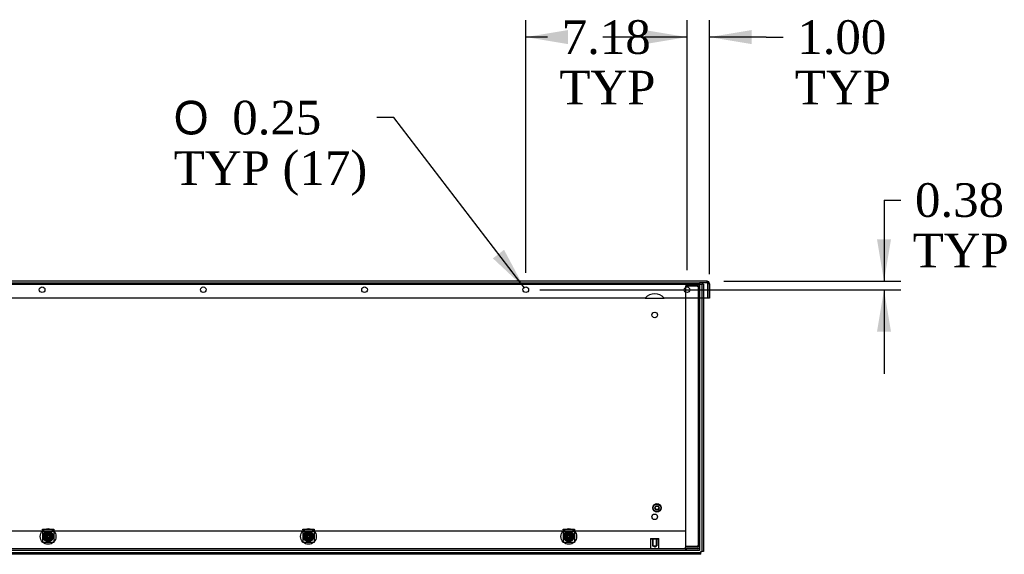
# Model space of a CAD drawing. Header units: inches. Extents: x 1 to 299, y -2 to 199.
# Tile 8 of 13: x 137 to 181, y 114 to 138. Entities that reach past the tile are written whole.
import ezdxf
from ezdxf.enums import TextEntityAlignment as Align
from ezdxf.lldxf.tags import DXFTag

# ---------------------------------------------------------------- set-up
doc = ezdxf.new("R2010")
doc.units = ezdxf.units.IN
doc.header["$MEASUREMENT"] = 0
for name, color, linetype in [('COM70472-37', 7, 'Continuous'), ('COM70473-37', 7, 'Continuous'), ('COM70474-5', 7, 'Continuous'), ('COM70985-11', 7, 'Continuous'), ('Default', 7, 'Continuous'), ('NTS16522', 7, 'Continuous'), ('RNG17670', 7, 'Continuous'), ('SCS19475', 7, 'Continuous'), ('STD26152', 7, 'Continuous')]:
    doc.layers.add(name, color=color, linetype=linetype)
doc.styles.add('SEACAD_Solid_Edge_ANSI1_Symbols', font='txt')
doc.styles.add('SEACAD_Times_New_Roman', font='times.ttf')
tags = doc.linetypes.add('HIDDEN2', pattern=[0.1875, 0.125, -0.0625]).pattern_tags.tags
tags[6:7] = [DXFTag(74, 4), DXFTag(75, 0), DXFTag(340, '0'), DXFTag(46, 0.0), DXFTag(50, 0.0), DXFTag(44, 0.0), DXFTag(45, 0.0)]
tags[4:5] = [DXFTag(74, 4), DXFTag(75, 0), DXFTag(340, '0'), DXFTag(46, 0.0), DXFTag(50, 0.0), DXFTag(44, 0.0), DXFTag(45, 0.0)]
doc.dimstyles.new('HAMMOND_(STH_-_300x200)', dxfattribs={"dimtxt": 1.5, "dimasz": 1.875, "dimexe": 0.75, "dimexo": 0.75, "dimgap": 0.375, "dimtad": 0, "dimtih": 1, "dimtoh": 1, "dimzin": 0, "dimdsep": 46, "dimtxsty": 'SEACAD_Times_New_Roman', "dimblk1": '_SE_FILLED', "dimblk2": '_SE_FILLED', "dimsah": 1, "dimcen": 0.75, "dimadec": 0, "dimazin": 0, "dimtfac": 0.8, "dimtofl": 0, "dimtmove": 1, "dimatfit": 3, "dimfxl": 1, "dimtolj": 1, "dimtzin": 0, "dimarcsym": 0})

# ---------------------------------------------------------------- blocks, each defined once
blk = doc.blocks.new('SE7')
at = {"layer": 'COM70472-37', "color": 7, "linetype": 'HIDDEN2'}
for p, q in [((51.251, 126.287), (167.251, 126.287)), ((167.251, 126.287), (167.251, 125.609)), ((51.876, 115.234), (166.626, 115.234)), ((166.626, 114.556), (166.626, 114.503)), ((167.251, 114.431), (51.251, 114.431)), ((166.626, 114.431), (166.626, 114.359)), ((166.656, 114.431), (166.656, 114.359))]:
    blk.add_line(p, q, dxfattribs=at)
at = {"layer": 'COM70472-37', "color": 7, "linetype": 'Continuous'}
for p, q in [((167.251, 125.609), (167.251, 114.467)), ((167.251, 114.467), (167.251, 114.359)), ((167.251, 114.359), (51.251, 114.359))]:
    blk.add_line(p, q, dxfattribs=at)
for centre in [(165.251, 124.859), (165.251, 115.859)]:
    blk.add_circle(centre, 0.125, dxfattribs=at)
at = {"layer": 'COM70472-37', "color": 7, "linetype": 'HIDDEN2'}
for centre in [(138.235, 114.984), (149.829, 114.984), (161.423, 114.984)]:
    blk.add_circle(centre, 0.115, dxfattribs=at)
at = {"layer": 'COM70473-37', "color": 7, "linetype": 'HIDDEN2'}
for p, q in [((51.187, 126.227), (167.315, 126.227)), ((167.315, 126.227), (167.351, 126.227)), ((167.351, 126.227), (167.351, 125.609)), ((167.423, 126.227), (167.351, 126.227)), ((167.423, 126.227), (167.423, 125.609))]:
    blk.add_line(p, q, dxfattribs=at)
at = {"layer": 'COM70473-37', "color": 7, "linetype": 'Continuous'}
for p, q in [((167.351, 125.609), (167.351, 114.312)), ((167.423, 125.609), (167.423, 114.312)), ((167.298, 114.259), (51.204, 114.259)), ((167.298, 114.187), (51.204, 114.187)), ((167.298, 114.312), (167.315, 114.312)), ((167.298, 114.295), (167.298, 114.312)), ((167.298, 114.259), (167.298, 114.295)), ((167.298, 114.187), (167.298, 114.259)), ((167.315, 114.312), (167.351, 114.312)), ((167.423, 114.312), (167.351, 114.312))]:
    blk.add_line(p, q, dxfattribs=at)
at = {"layer": 'COM70473-37', "color": 7, "linetype": 'HIDDEN2'}
for centre, radius in [((138.235, 114.984), 0.351), ((149.829, 114.984), 0.351), ((161.423, 114.984), 0.351), ((138.235, 114.984), 0.224), ((138.235, 114.984), 0.129), ((149.829, 114.984), 0.224), ((149.829, 114.984), 0.129), ((161.423, 114.984), 0.224), ((161.423, 114.984), 0.129)]:
    blk.add_circle(centre, radius, dxfattribs=at)
at = {"layer": 'COM70474-5', "color": 7, "linetype": 'HIDDEN2'}
for p, q in [((166.626, 126.267), (166.626, 126.195)), ((166.626, 126.267), (167.143, 126.267)), ((166.626, 126.195), (167.143, 126.195)), ((167.143, 126.142), (166.626, 126.142)), ((166.626, 126.142), (166.626, 114.556)), ((167.143, 126.142), (167.251, 126.142)), ((167.179, 126.142), (167.179, 126.159)), ((167.179, 126.142), (167.179, 114.556)), ((166.626, 114.556), (167.143, 114.556)), ((167.143, 114.503), (166.626, 114.503)), ((166.626, 114.431), (166.626, 114.503)), ((167.251, 114.556), (167.143, 114.556)), ((167.179, 114.539), (167.179, 114.556))]:
    blk.add_line(p, q, dxfattribs=at)
for centre, radius, start, end in [((167.143, 126.159), 0.108, 0, 90), ((167.143, 126.159), 0.036, 0, 90), ((167.143, 114.539), 0.108, 270, 0), ((167.143, 114.539), 0.036, 270, 0)]:
    blk.add_arc(centre, radius, start, end, dxfattribs=at)
at = {"layer": 'COM70985-11', "color": 7, "linetype": 'Continuous'}
for p, q in [((167.58, 126.359), (50.921, 126.359)), ((167.688, 126.251), (167.616, 126.251)), ((167.616, 126.251), (167.616, 125.609)), ((167.616, 125.609), (167.616, 126.251)), ((167.688, 126.251), (167.688, 125.609)), ((164.831, 125.609), (109.67, 125.609)), ((167.616, 125.609), (165.67, 125.609)), ((167.688, 125.609), (167.616, 125.609))]:
    blk.add_line(p, q, dxfattribs=at)
at = {"layer": 'COM70985-11', "color": 7, "linetype": 'HIDDEN2'}
for p, q in [((167.58, 126.287), (167.251, 126.287)), ((167.58, 126.287), (167.58, 126.359)), ((164.831, 125.609), (165.67, 125.609))]:
    blk.add_line(p, q, dxfattribs=at)
at = {"layer": 'COM70985-11', "color": 7, "linetype": 'Continuous'}
for centre in [(137.97, 125.984), (145.149, 125.984), (152.329, 125.984), (159.509, 125.984), (166.688, 125.984)]:
    blk.add_circle(centre, 0.125, dxfattribs=at)
for centre, radius, start, end in [((167.58, 126.251), 0.108, 0, 90), ((167.58, 126.251), 0.036, 0, 24.0225), ((165.25, 125.234), 0.563, 41.8103, 138.1897)]:
    blk.add_arc(centre, radius, start, end, dxfattribs=at)
at = {"layer": 'COM70985-11', "color": 7, "linetype": 'HIDDEN2'}
blk.add_arc((167.58, 126.251), 0.036, 24.0225, 90, dxfattribs=at)
at = {"layer": 'COM70985-11', "color": 7, "linetype": 'Continuous'}
blk.add_open_spline([(167.58, 126.359), (167.583, 126.359), (167.586, 126.356), (167.592, 126.345), (167.595, 126.337), (167.601, 126.317), (167.604, 126.305), (167.61, 126.279), (167.613, 126.265), (167.616, 126.251)], degree=3, knots=[0, 0, 0, 0, 0.25, 0.25, 0.5, 0.5, 0.75, 0.75, 1, 1, 1, 1], dxfattribs=at)
at = {"layer": 'COM70985-11', "color": 7, "linetype": 'HIDDEN2'}
blk.add_open_spline([(167.58, 126.287), (167.586, 126.287), (167.592, 126.283), (167.604, 126.27), (167.61, 126.26), (167.616, 126.251)], degree=3, knots=[0, 0, 0, 0, 0.5, 0.5, 1, 1, 1, 1], dxfattribs=at)
at = {"layer": 'NTS16522', "color": 7, "linetype": 'HIDDEN2'}
for p, q in [((137.985, 115.281), (137.985, 115.313)), ((137.985, 115.313), (138.485, 115.313)), ((138.485, 115.295), (137.985, 115.295)), ((137.985, 115.281), (137.985, 114.745)), ((138.485, 115.203), (137.985, 115.203)), ((138.048, 115.091), (138.048, 114.934)), ((138.085, 115.159), (138.06, 115.134)), ((138.08, 115.139), (138.06, 115.134)), ((138.06, 115.134), (138.077, 115.116)), ((138.06, 114.833), (138.06, 115.134)), ((138.077, 115.116), (138.103, 115.142)), ((138.077, 115.116), (138.077, 114.851)), ((138.085, 115.159), (138.08, 115.139)), ((138.08, 115.139), (138.08, 114.829)), ((138.39, 115.139), (138.08, 115.139)), ((138.103, 115.142), (138.085, 115.159)), ((138.085, 115.159), (138.386, 115.159)), ((138.087, 114.835), (138.087, 115.132)), ((138.087, 115.132), (138.384, 115.132)), ((138.092, 115.127), (138.087, 115.132)), ((138.09, 115.124), (138.09, 115.02)), ((138.09, 114.947), (138.09, 114.843)), ((138.092, 115.127), (138.093, 115.127)), ((138.092, 114.934), (138.092, 115.091)), ((138.1, 115.119), (138.371, 115.119)), ((138.1, 114.941), (138.1, 115.026)), ((138.368, 115.142), (138.103, 115.142)), ((138.386, 115.159), (138.368, 115.142)), ((138.368, 115.142), (138.393, 115.116)), ((138.371, 115.026), (138.371, 114.941)), ((138.377, 115.127), (138.379, 115.127)), ((138.378, 115.091), (138.378, 114.934)), ((138.379, 115.127), (138.384, 115.132)), ((138.38, 115.02), (138.38, 115.124)), ((138.38, 114.843), (138.38, 114.947)), ((138.384, 115.132), (138.384, 114.835)), ((138.386, 115.159), (138.39, 115.139)), ((138.411, 115.134), (138.386, 115.159)), ((138.39, 114.829), (138.39, 115.139)), ((138.411, 115.134), (138.39, 115.139)), ((138.393, 115.116), (138.411, 115.134)), ((138.393, 114.851), (138.393, 115.116)), ((138.411, 115.134), (138.411, 114.833)), ((138.422, 114.934), (138.422, 115.091)), ((138.485, 115.313), (138.485, 115.281)), ((138.485, 115.281), (138.485, 114.745)), ((149.579, 115.281), (149.579, 115.313)), ((149.579, 115.313), (150.079, 115.313)), ((150.079, 115.295), (149.579, 115.295)), ((149.579, 115.281), (149.579, 114.745)), ((150.079, 115.203), (149.579, 115.203)), ((149.642, 115.091), (149.642, 114.934)), ((149.679, 115.159), (149.653, 115.134)), ((149.674, 115.139), (149.653, 115.134)), ((149.653, 115.134), (149.671, 115.116)), ((149.653, 114.833), (149.653, 115.134)), ((149.671, 115.116), (149.696, 115.142)), ((149.671, 115.116), (149.671, 114.851)), ((149.679, 115.159), (149.674, 115.139)), ((149.674, 115.139), (149.674, 114.829)), ((149.984, 115.139), (149.674, 115.139)), ((149.696, 115.142), (149.679, 115.159)), ((149.679, 115.159), (149.979, 115.159)), ((149.681, 114.835), (149.681, 115.132)), ((149.681, 115.132), (149.978, 115.132)), ((149.686, 115.127), (149.681, 115.132)), ((149.684, 115.124), (149.684, 115.02)), ((149.684, 114.947), (149.684, 114.843)), ((149.686, 115.127), (149.687, 115.127)), ((149.686, 114.934), (149.686, 115.091)), ((149.693, 115.119), (149.965, 115.119)), ((149.693, 114.941), (149.693, 115.026)), ((149.962, 115.142), (149.696, 115.142)), ((149.979, 115.159), (149.962, 115.142)), ((149.962, 115.142), (149.987, 115.116)), ((149.965, 115.026), (149.965, 114.941)), ((149.971, 115.127), (149.972, 115.127)), ((149.972, 115.127), (149.978, 115.132)), ((149.972, 115.091), (149.972, 114.934)), ((149.974, 115.02), (149.974, 115.124)), ((149.974, 114.843), (149.974, 114.947)), ((149.978, 115.132), (149.978, 114.835)), ((149.979, 115.159), (149.984, 115.139)), ((150.005, 115.134), (149.979, 115.159)), ((149.984, 114.829), (149.984, 115.139)), ((150.005, 115.134), (149.984, 115.139)), ((149.987, 115.116), (150.005, 115.134)), ((149.987, 114.851), (149.987, 115.116)), ((150.005, 115.134), (150.005, 114.833)), ((150.016, 114.934), (150.016, 115.091)), ((150.079, 115.313), (150.079, 115.281)), ((150.079, 115.281), (150.079, 114.745)), ((161.173, 115.281), (161.173, 115.313)), ((161.173, 115.313), (161.673, 115.313)), ((161.673, 115.295), (161.173, 115.295)), ((161.173, 115.281), (161.173, 114.745)), ((161.673, 115.203), (161.173, 115.203)), ((161.236, 115.091), (161.236, 114.934)), ((161.273, 115.159), (161.247, 115.134)), ((161.268, 115.139), (161.247, 115.134)), ((161.247, 115.134), (161.265, 115.116)), ((161.247, 114.833), (161.247, 115.134)), ((161.265, 115.116), (161.29, 115.142)), ((161.265, 115.116), (161.265, 114.851)), ((161.273, 115.159), (161.268, 115.139)), ((161.268, 115.139), (161.268, 114.829)), ((161.578, 115.139), (161.268, 115.139)), ((161.29, 115.142), (161.273, 115.159)), ((161.273, 115.159), (161.573, 115.159)), ((161.274, 114.835), (161.274, 115.132)), ((161.274, 115.132), (161.571, 115.132)), ((161.279, 115.127), (161.274, 115.132)), ((161.278, 115.124), (161.278, 115.02)), ((161.278, 114.947), (161.278, 114.843)), ((161.279, 115.127), (161.281, 115.127)), ((161.28, 114.934), (161.28, 115.091)), ((161.287, 115.119), (161.558, 115.119)), ((161.287, 114.941), (161.287, 115.026)), ((161.555, 115.142), (161.29, 115.142)), ((161.573, 115.159), (161.555, 115.142)), ((161.555, 115.142), (161.581, 115.116)), ((161.558, 115.026), (161.558, 114.941)), ((161.565, 115.127), (161.566, 115.127)), ((161.566, 115.127), (161.571, 115.132)), ((161.566, 115.091), (161.566, 114.934)), ((161.568, 115.02), (161.568, 115.124)), ((161.568, 114.843), (161.568, 114.947)), ((161.571, 115.132), (161.571, 114.835)), ((161.573, 115.159), (161.578, 115.139)), ((161.598, 115.134), (161.573, 115.159)), ((161.578, 114.829), (161.578, 115.139)), ((161.598, 115.134), (161.578, 115.139)), ((161.581, 115.116), (161.598, 115.134)), ((161.581, 114.851), (161.581, 115.116)), ((161.598, 115.134), (161.598, 114.833)), ((161.61, 114.934), (161.61, 115.091)), ((161.673, 115.313), (161.673, 115.281)), ((161.673, 115.281), (161.673, 114.745)), ((137.985, 114.713), (137.985, 114.745)), ((137.985, 114.73), (138.485, 114.73)), ((138.485, 114.713), (137.985, 114.713)), ((138.077, 114.851), (138.06, 114.833)), ((138.06, 114.833), (138.085, 114.808)), ((138.08, 114.829), (138.06, 114.833)), ((138.103, 114.826), (138.077, 114.851)), ((138.08, 114.829), (138.39, 114.829)), ((138.08, 114.829), (138.085, 114.808)), ((138.085, 114.808), (138.103, 114.826)), ((138.386, 114.808), (138.085, 114.808)), ((138.092, 114.84), (138.087, 114.835)), ((138.384, 114.835), (138.087, 114.835)), ((138.093, 114.84), (138.092, 114.84)), ((138.371, 114.848), (138.1, 114.848)), ((138.103, 114.826), (138.368, 114.826)), ((138.393, 114.851), (138.368, 114.826)), ((138.368, 114.826), (138.386, 114.808)), ((138.379, 114.84), (138.377, 114.84)), ((138.379, 114.84), (138.384, 114.835)), ((138.411, 114.833), (138.386, 114.808)), ((138.39, 114.829), (138.386, 114.808)), ((138.411, 114.833), (138.39, 114.829)), ((138.411, 114.833), (138.393, 114.851)), ((138.485, 114.745), (138.485, 114.713)), ((149.579, 114.713), (149.579, 114.745)), ((149.579, 114.73), (150.079, 114.73)), ((150.079, 114.713), (149.579, 114.713)), ((149.671, 114.851), (149.653, 114.833)), ((149.653, 114.833), (149.679, 114.808)), ((149.674, 114.829), (149.653, 114.833)), ((149.696, 114.826), (149.671, 114.851)), ((149.674, 114.829), (149.984, 114.829)), ((149.674, 114.829), (149.679, 114.808)), ((149.679, 114.808), (149.696, 114.826)), ((149.979, 114.808), (149.679, 114.808)), ((149.686, 114.84), (149.681, 114.835)), ((149.978, 114.835), (149.681, 114.835)), ((149.687, 114.84), (149.686, 114.84)), ((149.965, 114.848), (149.693, 114.848)), ((149.696, 114.826), (149.962, 114.826)), ((149.987, 114.851), (149.962, 114.826)), ((149.962, 114.826), (149.979, 114.808)), ((149.972, 114.84), (149.971, 114.84)), ((149.972, 114.84), (149.978, 114.835)), ((150.005, 114.833), (149.979, 114.808)), ((149.984, 114.829), (149.979, 114.808)), ((150.005, 114.833), (149.984, 114.829)), ((150.005, 114.833), (149.987, 114.851)), ((150.079, 114.745), (150.079, 114.713)), ((161.173, 114.713), (161.173, 114.745)), ((161.173, 114.73), (161.673, 114.73)), ((161.673, 114.713), (161.173, 114.713)), ((161.265, 114.851), (161.247, 114.833)), ((161.247, 114.833), (161.273, 114.808)), ((161.268, 114.829), (161.247, 114.833)), ((161.29, 114.826), (161.265, 114.851)), ((161.268, 114.829), (161.578, 114.829)), ((161.268, 114.829), (161.273, 114.808)), ((161.273, 114.808), (161.29, 114.826)), ((161.573, 114.808), (161.273, 114.808)), ((161.279, 114.84), (161.274, 114.835)), ((161.571, 114.835), (161.274, 114.835)), ((161.281, 114.84), (161.279, 114.84)), ((161.558, 114.848), (161.287, 114.848)), ((161.29, 114.826), (161.555, 114.826)), ((161.581, 114.851), (161.555, 114.826)), ((161.555, 114.826), (161.573, 114.808)), ((161.566, 114.84), (161.565, 114.84)), ((161.566, 114.84), (161.571, 114.835)), ((161.598, 114.833), (161.573, 114.808)), ((161.578, 114.829), (161.573, 114.808)), ((161.598, 114.833), (161.578, 114.829)), ((161.598, 114.833), (161.581, 114.851)), ((161.673, 114.745), (161.673, 114.713))]:
    blk.add_line(p, q, dxfattribs=at)
for centre, radius in [((138.235, 114.984), 0.107), ((138.235, 114.984), 0.095), ((138.235, 114.984), 0.0881), ((138.235, 114.984), 0.0781), ((149.829, 114.984), 0.107), ((149.829, 114.984), 0.095), ((149.829, 114.984), 0.0881), ((149.829, 114.984), 0.0781), ((161.423, 114.984), 0.107), ((161.423, 114.984), 0.095), ((161.423, 114.984), 0.0881), ((161.423, 114.984), 0.0781)]:
    blk.add_circle(centre, radius, dxfattribs=at)
for centre, radius, start, end in [((138.235, 115.004), 0.206, 24.9684, 155.0316), ((138.07, 114.934), 0.022, 180, 0), ((138.185, 115.072), 0.108, 151.3731, 208.6269), ((138.185, 114.895), 0.108, 151.3731, 208.6269), ((138.185, 115.072), 0.108, 149.4825, 151.3731), ((138.185, 115.072), 0.108, 208.6269, 210.5175), ((138.185, 114.895), 0.108, 149.4825, 151.3731), ((138.235, 114.937), 0.21, 47.0864, 132.9136), ((138.035, 115.073), 0.0796, 315.5614, 42.9885), ((138.035, 114.895), 0.0796, 317.0115, 44.4386), ((138.435, 115.073), 0.0796, 137.0115, 224.4386), ((138.435, 114.895), 0.0796, 135.5614, 222.9885), ((138.4, 114.934), 0.022, 180, 0), ((138.285, 115.072), 0.108, 28.6269, 30.5175), ((138.285, 115.072), 0.108, 329.4825, 331.3731), ((138.285, 114.895), 0.108, 28.6269, 30.5175), ((138.285, 115.072), 0.108, 331.3731, 28.6269), ((138.285, 114.895), 0.108, 331.3731, 28.6269), ((149.829, 115.004), 0.206, 24.9684, 155.0316), ((149.664, 114.934), 0.022, 180, 0), ((149.779, 115.072), 0.108, 151.3731, 208.6269), ((149.779, 114.895), 0.108, 151.3731, 208.6269), ((149.779, 115.072), 0.108, 149.4825, 151.3731), ((149.779, 115.072), 0.108, 208.6269, 210.5175), ((149.779, 114.895), 0.108, 149.4825, 151.3731), ((149.829, 114.937), 0.21, 47.0864, 132.9136), ((149.629, 115.073), 0.0796, 315.5614, 42.9885), ((149.629, 114.895), 0.0796, 317.0115, 44.4386), ((150.029, 115.073), 0.0796, 137.0115, 224.4386), ((150.029, 114.895), 0.0796, 135.5614, 222.9885), ((149.879, 115.072), 0.108, 28.6269, 30.5175), ((149.879, 115.072), 0.108, 329.4825, 331.3731), ((149.879, 114.895), 0.108, 28.6269, 30.5175), ((149.994, 114.934), 0.022, 180, 0), ((149.879, 115.072), 0.108, 331.3731, 28.6269), ((149.879, 114.895), 0.108, 331.3731, 28.6269), ((161.423, 115.004), 0.206, 24.9684, 155.0316), ((161.258, 114.934), 0.022, 180, 0), ((161.373, 115.072), 0.108, 151.3731, 208.6269), ((161.373, 114.895), 0.108, 151.3731, 208.6269), ((161.373, 115.072), 0.108, 149.4825, 151.3731), ((161.373, 115.072), 0.108, 208.6269, 210.5175), ((161.373, 114.895), 0.108, 149.4825, 151.3731), ((161.223, 115.073), 0.0796, 315.5614, 42.9885), ((161.223, 114.895), 0.0796, 317.0115, 44.4386), ((161.423, 114.937), 0.21, 47.0864, 132.9136), ((161.623, 115.073), 0.0796, 137.0115, 224.4386), ((161.623, 114.895), 0.0796, 135.5614, 222.9885), ((161.473, 115.072), 0.108, 28.6269, 30.5175), ((161.473, 115.072), 0.108, 329.4825, 331.3731), ((161.473, 114.895), 0.108, 28.6269, 30.5175), ((161.588, 114.934), 0.022, 180, 0), ((161.473, 115.072), 0.108, 331.3731, 28.6269), ((161.473, 114.895), 0.108, 331.3731, 28.6269), ((138.185, 114.895), 0.108, 208.6269, 210.5175), ((138.285, 114.895), 0.108, 329.4825, 331.3731), ((149.779, 114.895), 0.108, 208.6269, 210.5175), ((149.879, 114.895), 0.108, 329.4825, 331.3731), ((161.373, 114.895), 0.108, 208.6269, 210.5175), ((161.473, 114.895), 0.108, 329.4825, 331.3731)]:
    blk.add_arc(centre, radius, start, end, dxfattribs=at)
at = {"layer": 'RNG17670', "color": 7, "linetype": 'HIDDEN2'}
for p, q in [((138.137, 115.123), (138.137, 115.061)), ((138.137, 114.844), (138.137, 114.906)), ((149.731, 115.123), (149.731, 115.061)), ((149.731, 114.844), (149.731, 114.906)), ((161.325, 115.123), (161.325, 115.061)), ((161.325, 114.844), (161.325, 114.906))]:
    blk.add_line(p, q, dxfattribs=at)
for centre, radius, start, end in [((138.235, 114.984), 0.171, 234.8958, 125.1042), ((138.235, 114.984), 0.125, 218.3358, 141.6642), ((149.829, 114.984), 0.17, 234.8958, 125.1042), ((149.829, 114.984), 0.125, 218.3358, 141.6642), ((161.423, 114.984), 0.17, 234.8958, 125.1042), ((161.423, 114.984), 0.125, 218.3358, 141.6642)]:
    blk.add_arc(centre, radius, start, end, dxfattribs=at)
at = {"layer": 'SCS19475', "color": 7, "linetype": 'HIDDEN2'}
for p, q in [((138.077, 115.011), (138.22, 115.011)), ((138.22, 114.956), (138.077, 114.956)), ((138.22, 115.011), (138.22, 115.071)), ((138.22, 115.071), (138.25, 115.071)), ((138.22, 114.896), (138.22, 114.956)), ((138.25, 114.896), (138.22, 114.896)), ((138.25, 115.071), (138.25, 115.011)), ((138.25, 115.011), (138.393, 115.011)), ((138.393, 114.956), (138.25, 114.956)), ((138.25, 114.956), (138.25, 114.896)), ((149.671, 115.011), (149.814, 115.011)), ((149.814, 114.956), (149.671, 114.956)), ((149.814, 115.011), (149.814, 115.071)), ((149.814, 115.071), (149.844, 115.071)), ((149.814, 114.896), (149.814, 114.956)), ((149.844, 114.896), (149.814, 114.896)), ((149.844, 115.071), (149.844, 115.011)), ((149.844, 115.011), (149.987, 115.011)), ((149.987, 114.956), (149.844, 114.956)), ((149.844, 114.956), (149.844, 114.896)), ((161.265, 115.011), (161.408, 115.011)), ((161.408, 114.956), (161.265, 114.956)), ((161.408, 115.011), (161.408, 115.071)), ((161.408, 115.071), (161.438, 115.071)), ((161.408, 114.896), (161.408, 114.956)), ((161.438, 114.896), (161.408, 114.896)), ((161.438, 115.071), (161.438, 115.011)), ((161.438, 115.011), (161.581, 115.011)), ((161.581, 114.956), (161.438, 114.956)), ((161.438, 114.956), (161.438, 114.896))]:
    blk.add_line(p, q, dxfattribs=at)
for centre, radius in [((138.235, 114.984), 0.178), ((138.235, 114.984), 0.179), ((138.235, 114.984), 0.095), ((138.235, 114.984), 0.0759), ((138.235, 114.984), 0.074), ((138.235, 114.984), 0.0655), ((149.829, 114.984), 0.179), ((149.829, 114.984), 0.178), ((149.829, 114.984), 0.095), ((149.829, 114.984), 0.0759), ((149.829, 114.984), 0.074), ((149.829, 114.984), 0.0655), ((161.423, 114.984), 0.178), ((161.423, 114.984), 0.179), ((161.423, 114.984), 0.095), ((161.423, 114.984), 0.0759), ((161.423, 114.984), 0.074), ((161.423, 114.984), 0.0655)]:
    blk.add_circle(centre, radius, dxfattribs=at)
for centre, radius, start, end in [((138.235, 114.984), 0.161, 170.136, 189.864), ((138.235, 114.984), 0.0631, 103.7481, 154.1702), ((138.235, 114.984), 0.0631, 205.8298, 256.2519), ((138.235, 114.984), 0.0631, 25.8298, 76.2519), ((138.235, 114.984), 0.0631, 283.7481, 334.1702), ((138.235, 114.984), 0.161, 350.136, 9.864), ((149.829, 114.984), 0.161, 170.136, 189.864), ((149.829, 114.984), 0.0631, 103.7481, 154.1702), ((149.829, 114.984), 0.0631, 205.8298, 256.2519), ((149.829, 114.984), 0.0631, 25.8298, 76.2519), ((149.829, 114.984), 0.0631, 283.7481, 334.1702), ((149.829, 114.984), 0.161, 350.136, 9.864), ((161.423, 114.984), 0.161, 170.136, 189.864), ((161.423, 114.984), 0.0631, 103.7481, 154.1702), ((161.423, 114.984), 0.0631, 205.8298, 256.2519), ((161.423, 114.984), 0.0631, 25.8298, 76.2519), ((161.423, 114.984), 0.0631, 283.7481, 334.1702), ((161.423, 114.984), 0.161, 350.136, 9.864)]:
    blk.add_arc(centre, radius, start, end, dxfattribs=at)
at = {"layer": 'STD26152', "color": 7, "linetype": 'HIDDEN2'}
for p, q in [((165.083, 114.891), (165.063, 114.871)), ((165.083, 114.891), (165.418, 114.891)), ((165.156, 114.891), (165.156, 114.571)), ((165.173, 114.891), (165.173, 114.571)), ((165.329, 114.571), (165.329, 114.891)), ((165.346, 114.891), (165.346, 114.571)), ((165.438, 114.871), (165.418, 114.891)), ((165.063, 114.871), (165.438, 114.871)), ((165.063, 114.871), (165.063, 114.451)), ((165.063, 114.451), (165.438, 114.451)), ((165.063, 114.451), (165.083, 114.431)), ((165.156, 114.571), (165.173, 114.571)), ((165.173, 114.571), (165.329, 114.571)), ((165.173, 114.571), (165.251, 114.524)), ((165.251, 114.524), (165.329, 114.571)), ((165.346, 114.571), (165.329, 114.571)), ((165.418, 114.431), (165.438, 114.451)), ((165.438, 114.451), (165.438, 114.871))]:
    blk.add_line(p, q, dxfattribs=at)
for radius in [0.188, 0.168, 0.095, 0.0781]:
    blk.add_circle((165.351, 116.259), radius, dxfattribs=at)
blk = doc.blocks.new('DMBLK5597')
at = {"layer": 'Default', "linetype": 'Continuous'}
for points in [[(175.772, 128.234), (175.147, 128.234), (175.46, 126.359)], [(175.772, 124.109), (175.46, 125.984), (175.147, 124.109)]]:
    blk.add_hatch(color=7, dxfattribs=at).paths.add_polyline_path(points)
at = {"layer": 'Default', "color": 7, "linetype": 'Continuous'}
for p, q in [((175.46, 129.98), (176.21, 129.98)), ((175.46, 129.98), (175.46, 126.359)), ((168.33, 126.359), (176.21, 126.359)), ((160.134, 125.984), (176.21, 125.984)), ((175.46, 125.984), (175.46, 122.234))]:
    blk.add_line(p, q, dxfattribs=at)
at = {"layer": 'Default', "color": 7, "linetype": 'Continuous', "style": 'SEACAD_Times_New_Roman'}
for s, p in [('0.38', (176.841, 130.73)), ('TYP', (176.735, 128.48))]:
    blk.add_text(s, height=1.5, dxfattribs=at).set_placement(p, align=Align.TOP_LEFT)
blk = doc.blocks.new('_SE_FILLED')
at = {"color": 0}
blk.add_line((0, 0), (-1, 0), dxfattribs=at)
blk.add_solid([(0, 0), (-1, -0.1665), (-1, 0.1665), (0, 0)], dxfattribs=at)
blk = doc.blocks.new('DMBLK5598')
at = {"layer": 'Default', "linetype": 'Continuous'}
for points in [[(164.813, 137.557), (164.813, 136.932), (166.688, 137.244)], [(169.563, 137.557), (167.688, 137.244), (169.563, 136.932)]]:
    blk.add_hatch(color=7, dxfattribs=at).paths.add_polyline_path(points)
at = {"layer": 'Default', "color": 7, "linetype": 'Continuous'}
for p, q in [((166.688, 126.859), (166.688, 137.994)), ((167.688, 126.68), (167.688, 137.994)), ((166.688, 137.244), (162.938, 137.244)), ((170.217, 137.244), (167.688, 137.244)), ((170.217, 137.244), (170.967, 137.244))]:
    blk.add_line(p, q, dxfattribs=at)
at = {"layer": 'Default', "color": 7, "linetype": 'Continuous', "style": 'SEACAD_Times_New_Roman'}
for s, p in [('1.00', (171.598, 137.994)), ('TYP', (171.492, 135.744))]:
    blk.add_text(s, height=1.5, dxfattribs=at).set_placement(p, align=Align.TOP_LEFT)
blk = doc.blocks.new('DMBLK5599')
at = {"layer": 'Default', "linetype": 'Continuous'}
for points in [[(161.384, 137.557), (159.509, 137.244), (161.384, 136.932)], [(164.813, 137.557), (164.813, 136.932), (166.688, 137.244)]]:
    blk.add_hatch(color=7, dxfattribs=at).paths.add_polyline_path(points)
at = {"layer": 'Default', "color": 7, "linetype": 'Continuous'}
for p, q in [((159.509, 126.734), (159.509, 137.994)), ((166.688, 126.859), (166.688, 137.994)), ((160.476, 137.244), (159.509, 137.244)), ((166.688, 137.244), (165.721, 137.244))]:
    blk.add_line(p, q, dxfattribs=at)
at = {"layer": 'Default', "color": 7, "linetype": 'Continuous', "style": 'SEACAD_Times_New_Roman'}
for s, p in [('7.18', (161.108, 137.994)), ('TYP', (161.001, 135.744))]:
    blk.add_text(s, height=1.5, dxfattribs=at).set_placement(p, align=Align.TOP_LEFT)
blk = doc.blocks.new('DMBLK5600')
at = {"layer": 'Default', "linetype": 'Continuous'}
blk.add_hatch(color=7, dxfattribs=at).paths.add_polyline_path([(158.044, 127.381), (159.433, 126.083), (158.54, 127.761)])
at = {"layer": 'Default', "color": 7, "linetype": 'Continuous'}
for p, q in [((153.632, 133.654), (152.882, 133.654)), ((159.433, 126.083), (153.632, 133.654))]:
    blk.add_line(p, q, dxfattribs=at)
for s, style, p in [('O', 'SEACAD_Solid_Edge_ANSI1_Symbols', (143.827, 134.404)), ('0.25', 'SEACAD_Times_New_Roman', (146.437, 134.404)), ('TYP (17)', 'SEACAD_Times_New_Roman', (143.827, 132.154))]:
    blk.add_text(s, height=1.5, dxfattribs=dict(at, style=style)).set_placement(p, align=Align.TOP_LEFT)

msp = doc.modelspace()

# ---------------------------------------------------------------- block references
at = {"layer": 'Default'}
msp.add_blockref('SE7', (0, 0), dxfattribs=at)

# ---------------------------------------------------------------- dimensions: what is measured, and where the dimension line sits
at = {"layer": 'Default', "color": 7, "linetype": 'Continuous'}
dim = msp.add_linear_dim(base=(159.509, 137.244), p1=(166.688, 126.109), p2=(159.509, 125.984), text='\\A1;<>\\PTYP', dimstyle='HAMMOND_(STH_-_300x200)', override={"dimtmove": 0}, dxfattribs=at)
dim.commit()
dim.dimension.update_dxf_attribs({"geometry": 'DMBLK5599', "text_midpoint": (163.098, 137.244), "dimtype": 160})
dim = msp.add_linear_dim(base=(166.688, 137.244), p1=(167.688, 125.93), p2=(166.688, 126.109), text='\\A1;<>\\PTYP', dimstyle='HAMMOND_(STH_-_300x200)', dxfattribs=at)
dim.commit()
dim.dimension.update_dxf_attribs({"geometry": 'DMBLK5598', "text_midpoint": (170.967, 137.244), "dimtype": 160})
dim = msp.add_diameter_dim_2p(p1=(159.585, 125.884), p2=(159.433, 126.083), text='\\A1;<>\\PTYP (17)', dimstyle='HAMMOND_(STH_-_300x200)', override={"dimtmove": 0}, dxfattribs=at)
dim.commit()
dim.dimension.update_dxf_attribs({"geometry": 'DMBLK5600', "text_midpoint": (152.882, 133.654), "dimtype": 163})
dim = msp.add_linear_dim(base=(175.459686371, 125.983721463), p1=(167.580292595, 126.358721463), p2=(159.383605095, 125.983721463), angle=90, text='\\A1;<>\\PTYP', dimstyle='HAMMOND_(STH_-_300x200)', dxfattribs=at)
dim.commit()
dim.dimension.update_dxf_attribs({"geometry": 'DMBLK5597', "text_midpoint": (176.209686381, 129.980448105), "dimtype": 160})

doc.saveas('drawing.dxf')
